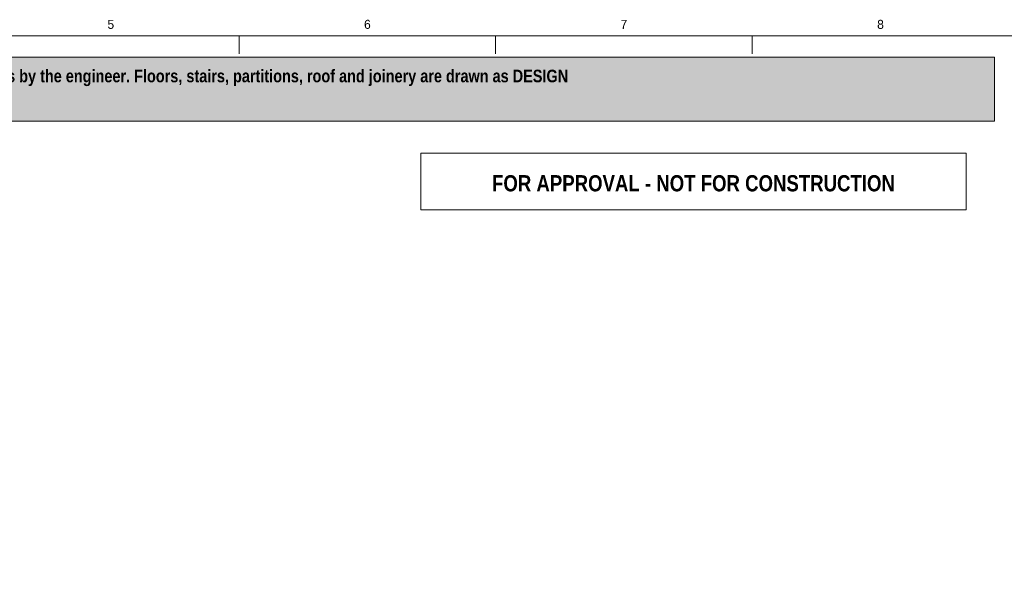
# Model space of a CAD drawing. Header units: millimetres. Extents: x 17 to 413, y 4 to 292.
# Tile 79 of 80: x 170 to 308, y 211 to 292. Entities that reach past the tile are written whole.
import ezdxf
from ezdxf.enums import TextEntityAlignment as Align

# ---------------------------------------------------------------- set-up
doc = ezdxf.new("R2010")
doc.units = ezdxf.units.MM
for name, color, linetype in [('FILL-WHITE', 7, 'Continuous'), ('LINE-INK', 7, 'Continuous'), ('LINE-RED', 7, 'Continuous'), ('TEXT-INK', 7, 'Continuous'), ('TEXT-RED', 7, 'Continuous'), ('TEXT-STEEL_GREY', 7, 'Continuous')]:
    doc.layers.add(name, color=color, linetype=linetype)
doc.styles.add('OpenSansCondensed-Bold', font='OpenSansCondensed-Bold.ttf')

msp = doc.modelspace()

# ---------------------------------------------------------------- hatches: boundary and pattern name
at = {"layer": 'FILL-WHITE', "true_color": 0xfff5f0}
h = msp.add_hatch(color=256, dxfattribs=at)
h.dxf.hatch_style = 1
h.paths.add_polyline_path([(23, 278), (307, 278), (307, 287), (23, 287)])

# ---------------------------------------------------------------- linework, layer by layer
at = {"layer": 'LINE-INK', "lineweight": 5}
for p, q in [((200.62, 290), (200.62, 287.5)), ((236.75, 290), (236.75, 287.5)), ((272.88, 290), (272.88, 287.5))]:
    msp.add_line(p, q, dxfattribs=at)
msp.add_lwpolyline([(20, 7), (413, 7), (413, 290), (20, 290)], close=True, dxfattribs=at)
at = {"layer": 'LINE-RED', "lineweight": 5}
for points in [[(23, 278), (307, 278), (307, 287), (23, 287)], [(226.21, 265.5), (303, 265.5), (303, 273.5), (226.21, 273.5)]]:
    msp.add_lwpolyline(points, close=True, dxfattribs=at)

# ---------------------------------------------------------------- texts
at = {"layer": 'TEXT-INK', "style": 'OpenSansCondensed-Bold'}
msp.add_text('ICF PACKAGE: Nudura ICF formwork and accessories are our supply. Raft and foundations AS PER THE ARCHITECTURAL DRAWINGS; joist ledgers by the engineer. Floors, stairs, partitions, roof and joinery are drawn as DESIGN', height=1.778, dxfattribs=at).set_placement((24.6, 283.47))
at = {"layer": 'TEXT-RED', "style": 'OpenSansCondensed-Bold'}
msp.add_text('FOR APPROVAL - NOT FOR CONSTRUCTION', height=2.286, dxfattribs=at).set_placement((264.6, 268.1), align=Align.CENTER)
at = {"layer": 'TEXT-STEEL_GREY'}
for s, p in [('5', (182.56, 291)), ('6', (218.69, 291)), ('7', (254.81, 291)), ('8', (290.94, 291))]:
    msp.add_text(s, height=1.27, dxfattribs=at).set_placement(p, align=Align.CENTER)

doc.saveas('drawing.dxf')
